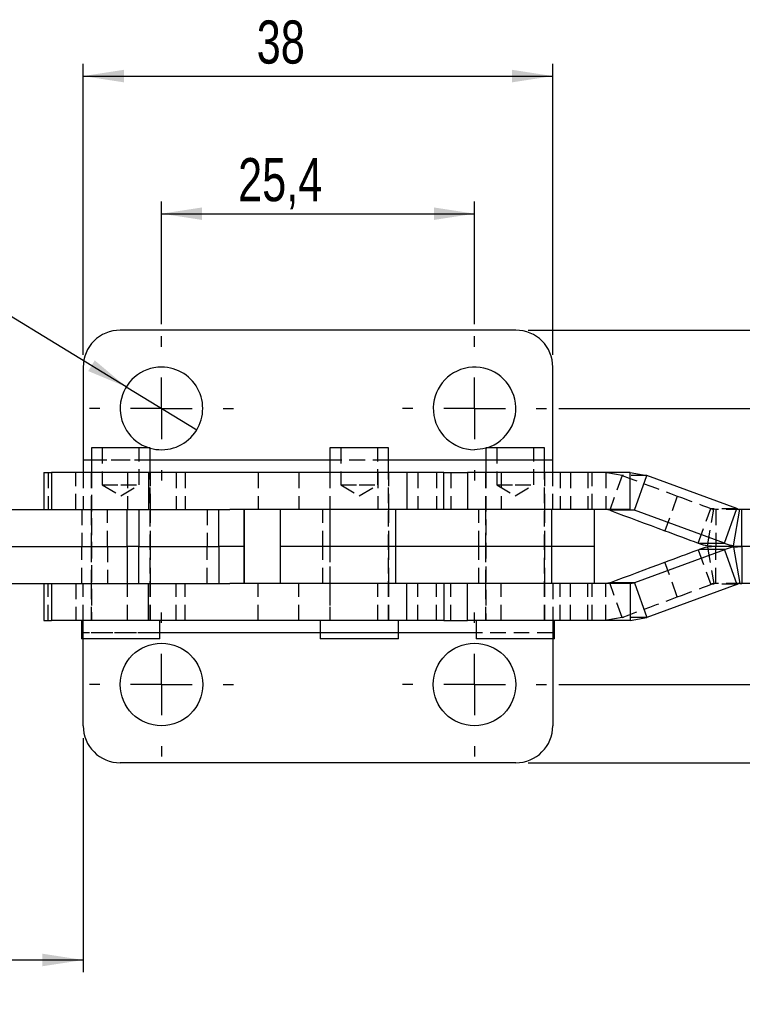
# Model space of a CAD drawing. Extents: x 31 to 406, y 23 to 283.
# Tile 10 of 30: x 107 to 165, y 119 to 199. Entities that reach past the tile are written whole.
import ezdxf

# ---------------------------------------------------------------- set-up
doc = ezdxf.new("R2010")
doc.units = 0
doc.linetypes.add('HIDDEN', pattern=[1.905, 1.27, -0.635])
doc.layers.get('0').update_dxf_attribs({"linetype": 'CONTINUOUS'})
doc.styles.add('SLDTEXTSTYLE0', font='TXT', dxfattribs={"width": 0.75})
doc.dimstyles.new('SLDDIMSTYLE0', dxfattribs={"dimtxt": 3.5, "dimasz": 3.302, "dimexe": 0, "dimexo": 0.0625, "dimgap": 0.875, "dimtad": 1, "dimdec": 0, "dimrnd": 1e-09, "dimzin": 12, "dimtxsty": 'SLDTEXTSTYLE0', "dimsah": 1, "dimcen": 0.09, "dimazin": 3, "dimtfac": 1, "dimtdec": 0, "dimtofl": 0, "dimtmove": 0, "dimatfit": 3, "dimtolj": 1, "dimtzin": 12})
doc.dimstyles.new('SLDDIMSTYLE1', dxfattribs={"dimtxt": 3.5, "dimasz": 3.302, "dimexe": 0, "dimexo": 0.0625, "dimgap": 0.875, "dimtad": 1, "dimdec": 3, "dimrnd": 1e-09, "dimzin": 12, "dimtxsty": 'SLDTEXTSTYLE0', "dimsah": 1, "dimcen": 0.09, "dimazin": 3, "dimtfac": 1, "dimtdec": 3, "dimtofl": 0, "dimtmove": 0, "dimatfit": 3, "dimtolj": 1, "dimtzin": 12})
doc.dimstyles.new('SLDDIMSTYLE3', dxfattribs={"dimtxt": 3.5, "dimasz": 3.302, "dimexe": 0, "dimexo": 0.0625, "dimgap": 0.875, "dimtad": 1, "dimdec": 3, "dimrnd": 1e-09, "dimzin": 12, "dimtxsty": 'SLDTEXTSTYLE0', "dimblk1": 'NONE', "dimsah": 1, "dimcen": 0, "dimazin": 3, "dimtfac": 1, "dimtdec": 3, "dimtmove": 0, "dimatfit": 3, "dimtolj": 1, "dimtzin": 12})
doc.dimstyles.new('SLDDIMSTYLE4', dxfattribs={"dimtxt": 3.5, "dimasz": 3.302, "dimexe": 0, "dimexo": 0.0625, "dimgap": 0.875, "dimtad": 1, "dimdec": 1, "dimrnd": 1e-09, "dimzin": 12, "dimtxsty": 'SLDTEXTSTYLE0', "dimsah": 1, "dimcen": 0.09, "dimazin": 3, "dimtfac": 1, "dimtdec": 1, "dimtofl": 0, "dimtmove": 0, "dimatfit": 3, "dimtolj": 1, "dimtzin": 12})

# ---------------------------------------------------------------- blocks, each defined once
blk = doc.blocks.new('_D_3')
at = {"color": 179, "linetype": 'CONTINUOUS'}
for p, q in [((226.075, 155.441), (226.075, 108.887)), ((42.625, 151.437), (42.625, 108.887)), ((42.625, 109.887), (226.075, 109.887))]:
    blk.add_line(p, q, dxfattribs=at)
for points in [[(42.625, 109.887), (45.927, 109.379), (45.927, 110.395)], [(226.075, 109.887), (222.773, 110.395), (222.773, 109.379)]]:
    blk.add_solid(points, dxfattribs=at)
at = {"color": 179, "linetype": 'CONTINUOUS', "insert": (129.359, 114.399, 0.1), "char_height": 3.5, "attachment_point": 1, "style": 'SLDTEXTSTYLE0'}
blk.add_mtext('184', dxfattribs=at)
blk = doc.blocks.new('_D_4')
at = {"color": 179, "linetype": 'CONTINUOUS'}
for p, q in [((118.02, 174.491), (118.02, 184.441)), ((143.42, 174.491), (143.42, 184.441)), ((118.02, 183.441), (143.42, 183.441))]:
    blk.add_line(p, q, dxfattribs=at)
for points in [[(118.02, 183.441), (121.322, 182.933), (121.322, 183.949)], [(143.42, 183.441), (140.118, 183.949), (140.118, 182.933)]]:
    blk.add_solid(points, dxfattribs=at)
at = {"color": 179, "linetype": 'CONTINUOUS', "insert": (124.238, 187.953, 7.369), "char_height": 3.5, "attachment_point": 1, "style": 'SLDTEXTSTYLE0'}
blk.add_mtext('25,4', dxfattribs=at)
blk = doc.blocks.new('_D_5')
at = {"color": 179, "linetype": 'CONTINUOUS'}
for p, q in [((111.67, 171.991), (111.67, 195.607)), ((149.77, 171.991), (149.77, 195.607)), ((111.67, 194.607), (149.77, 194.607))]:
    blk.add_line(p, q, dxfattribs=at)
for points in [[(111.67, 194.607), (114.972, 194.099), (114.972, 195.115)], [(149.77, 194.607), (146.468, 195.115), (146.468, 194.099)]]:
    blk.add_solid(points, dxfattribs=at)
at = {"color": 179, "linetype": 'CONTINUOUS', "insert": (125.747, 199.119, 7.369), "char_height": 3.5, "attachment_point": 1, "style": 'SLDTEXTSTYLE0'}
blk.add_mtext('38', dxfattribs=at)
blk = doc.blocks.new('_D_6')
at = {"color": 179, "linetype": 'CONTINUOUS'}
for p, q in [((174.411, 167.641), (174.411, 192.727)), ((150.27, 167.641), (175.411, 167.641)), ((174.411, 167.641), (174.411, 145.241)), ((150.27, 145.241), (175.411, 145.241))]:
    blk.add_line(p, q, dxfattribs=at)
for points in [[(174.411, 167.641), (173.903, 164.339), (174.919, 164.339)], [(174.411, 145.241), (174.919, 148.543), (173.903, 148.543)]]:
    blk.add_solid(points, dxfattribs=at)
at = {"color": 179, "linetype": 'CONTINUOUS', "insert": (169.899, 180.832, 7.369), "char_height": 3.5, "attachment_point": 1, "rotation": 90, "style": 'SLDTEXTSTYLE0'}
blk.add_mtext('22,4', dxfattribs=at)
blk = doc.blocks.new('_D_7')
at = {"color": 179, "linetype": 'CONTINUOUS'}
for p, q in [((186.19, 173.991), (186.19, 190.788)), ((147.77, 173.991), (187.19, 173.991)), ((186.19, 138.891), (186.19, 173.991)), ((147.77, 138.891), (187.19, 138.891))]:
    blk.add_line(p, q, dxfattribs=at)
for points in [[(186.19, 173.991), (185.682, 170.689), (186.698, 170.689)], [(186.19, 138.891), (186.698, 142.193), (185.682, 142.193)]]:
    blk.add_solid(points, dxfattribs=at)
at = {"color": 179, "linetype": 'CONTINUOUS', "insert": (181.679, 182.772, 7.369), "char_height": 3.5, "attachment_point": 1, "rotation": 90, "style": 'SLDTEXTSTYLE0'}
blk.add_mtext('35', dxfattribs=at)
blk = doc.blocks.new('_D_8')
at = {"color": 179, "linetype": 'CONTINUOUS'}
for q in [(93.237, 182.769), (120.879, 165.896)]:
    blk.add_line((115.161, 169.387), q, dxfattribs=at)
blk.add_solid([(115.161, 169.387), (112.607, 171.541), (112.078, 170.674)], dxfattribs=at)
at = {"color": 179, "linetype": 'CONTINUOUS', "char_height": 3.5, "attachment_point": 1, "rotation": 328.59943, "style": 'SLDTEXTSTYLE0'}
for s, insert in [('%%c', (95.576, 186.601, 7.369)), ('6,7', (100.11, 183.896, 7.369))]:
    blk.add_mtext(s, dxfattribs=dict(at, insert=insert))
blk = doc.blocks.new('_NONE')
blk = doc.blocks.new('_D_9')
at = {"color": 179, "linetype": 'CONTINUOUS'}
for p, q in [((42.625, 151.437), (42.625, 121.891)), ((111.67, 140.891), (111.67, 121.891)), ((42.625, 122.891), (111.67, 122.891))]:
    blk.add_line(p, q, dxfattribs=at)
for points in [[(42.625, 122.891), (45.927, 122.383), (45.927, 123.399)], [(111.67, 122.891), (108.368, 123.399), (108.368, 122.383)]]:
    blk.add_solid(points, dxfattribs=at)
at = {"color": 179, "linetype": 'CONTINUOUS', "insert": (70.028, 127.403, 7.369), "char_height": 3.5, "attachment_point": 1, "style": 'SLDTEXTSTYLE0'}
blk.add_mtext('69', dxfattribs=at)
blk = doc.blocks.new('SW_CENTERMARKSYMBOL_4')
at = {"color": 0, "linetype": 'CONTINUOUS'}
for p, q in [((0, 5), (0, 5.85)), ((0, 0), (0, 2.5)), ((-5, 0), (-5.85, 0)), ((0, 0), (-2.5, 0)), ((0, 0), (0, -2.5)), ((0, 0), (2.5, 0)), ((5, 0), (5.85, 0)), ((0, -5), (0, -5.85))]:
    blk.add_line(p, q, dxfattribs=at)
blk = doc.blocks.new('SW_CENTERMARKSYMBOL_5')
at = {"color": 0, "linetype": 'CONTINUOUS'}
for p, q in [((0, 5), (0, 5.85)), ((0, 0), (0, 2.5)), ((-5, 0), (-5.85, 0)), ((0, 0), (-2.5, 0)), ((0, 0), (0, -2.5)), ((0, 0), (2.5, 0)), ((5, 0), (5.85, 0)), ((0, -5), (0, -5.85))]:
    blk.add_line(p, q, dxfattribs=at)
blk = doc.blocks.new('SW_CENTERMARKSYMBOL_6')
at = {"color": 0, "linetype": 'CONTINUOUS'}
for p, q in [((0, 5), (0, 5.85)), ((0, 0), (0, 2.5)), ((-5, 0), (-5.85, 0)), ((0, 0), (-2.5, 0)), ((0, 0), (0, -2.5)), ((0, 0), (2.5, 0)), ((5, 0), (5.85, 0)), ((0, -5), (0, -5.85))]:
    blk.add_line(p, q, dxfattribs=at)
blk = doc.blocks.new('SW_CENTERMARKSYMBOL_7')
at = {"color": 0, "linetype": 'CONTINUOUS'}
for p, q in [((0, 5), (0, 5.85)), ((0, 0), (0, 2.5)), ((-5, 0), (-5.85, 0)), ((0, 0), (-2.5, 0)), ((0, 0), (0, -2.5)), ((0, 0), (2.5, 0)), ((5, 0), (5.85, 0)), ((0, -5), (0, -5.85))]:
    blk.add_line(p, q, dxfattribs=at)

msp = doc.modelspace()

# ---------------------------------------------------------------- linework, layer by layer
at = {"color": 7, "linetype": 'CONTINUOUS'}
for p, q in [((146.770073, 173.99132), (114.670073, 173.99132)), ((111.670073, 170.991319), (111.670073, 163.441319)), ((149.770073, 163.441319), (149.770073, 170.991319)), ((112.338291, 164.441319), (112.338291, 162.441319)), ((117.100791, 164.441319), (112.338291, 164.441319)), ((117.100791, 162.441319), (117.100791, 164.441319)), ((117.101324, 164.441319), (117.100791, 164.441319)), ((117.101324, 162.441319), (117.101324, 164.441319)), ((131.689231, 164.441319), (131.689231, 162.441319)), ((136.451731, 164.441319), (131.689231, 164.441319)), ((136.451731, 162.441319), (136.451731, 164.441319)), ((144.338823, 164.441319), (144.338823, 162.441319)), ((149.101322, 164.441319), (144.338823, 164.441319)), ((149.101322, 162.441319), (149.101322, 164.441319)), ((111.670073, 163.441319), (111.670073, 162.441319)), ((149.770073, 162.441319), (149.770073, 163.441319)), ((108.470073, 162.441319), (108.470073, 159.441319)), ((108.470073, 162.441319), (109.094992, 162.441319)), ((109.094992, 162.441319), (109.094992, 159.441319)), ((116.96305, 162.441319), (109.094992, 162.441319)), ((116.96305, 162.441319), (116.96305, 159.441319)), ((137.927845, 162.441319), (116.96305, 162.441319)), ((137.927845, 162.441319), (137.927845, 159.441319)), ((140.920916, 162.441319), (137.927845, 162.441319)), ((140.920916, 159.441319), (140.920916, 162.441319)), ((140.920916, 162.441319), (142.856053, 162.441319)), ((142.856053, 162.441319), (142.856053, 159.441319)), ((156.047361, 162.441319), (142.856053, 162.441319)), ((156.047361, 159.441319), (156.047361, 162.441319)), ((156.047361, 162.441319), (157.401772, 162.200089)), ((156.391181, 159.381012), (157.401772, 162.200089)), ((164.69712, 159.527178), (157.401772, 162.200089)), ((92.373816, 159.441319), (115.232486, 159.441319)), ((115.232486, 156.441319), (115.232486, 159.441319)), ((115.232486, 159.441319), (116.181174, 159.441319)), ((116.181174, 159.441319), (116.181174, 156.441319)), ((116.181174, 159.441319), (122.668079, 159.441319)), ((122.668079, 156.441319), (122.668079, 159.441319)), ((122.668079, 159.441319), (123.572176, 159.441319)), ((137.927845, 159.441319), (123.572176, 159.441319)), ((124.71949, 159.441319), (124.71949, 156.441319)), ((124.720173, 156.441319), (124.720173, 159.441319)), ((127.645481, 159.441319), (127.645481, 156.441319)), ((137.02881, 156.441319), (137.02881, 159.441319)), ((140.920916, 159.441319), (137.927845, 159.441319)), ((142.856053, 159.441319), (140.920916, 159.441319)), ((156.047361, 159.441319), (142.856053, 159.441319)), ((149.678401, 156.441319), (149.678401, 159.441319)), ((153.145073, 156.441319), (153.145073, 159.441319)), ((154.389377, 159.381012), (154.063601, 159.441319)), ((156.391181, 159.381012), (154.389377, 159.381012)), ((156.047361, 159.441319), (156.391181, 159.381012)), ((163.686527, 156.7081), (156.391181, 159.381012)), ((163.686527, 156.7081), (164.69712, 159.527178)), ((164.419004, 156.502088), (164.932096, 159.456511)), ((164.69712, 159.527178), (164.766265, 159.501626)), ((164.932096, 159.456511), (165.106604, 159.441319)), ((165.106604, 156.441319), (165.106604, 159.441319)), ((167.026872, 159.441319), (165.106604, 159.441319)), ((161.575882, 156.7081), (161.645027, 156.682549)), ((163.755672, 156.682549), (161.645027, 156.682549)), ((163.686527, 156.7081), (163.755672, 156.682549)), ((92.373816, 156.441319), (115.232486, 156.441319)), ((115.232486, 156.441319), (115.232486, 153.441319)), ((116.181174, 156.441319), (115.232486, 156.441319)), ((116.181174, 153.441319), (116.181174, 156.441319)), ((116.181174, 156.441319), (122.668079, 156.441319)), ((122.668079, 156.441319), (122.668079, 153.441319)), ((124.71949, 156.441319), (122.668079, 156.441319)), ((124.71949, 153.441319), (124.71949, 156.441319)), ((124.71949, 156.441319), (124.720173, 156.441319)), ((124.720173, 156.441319), (124.720173, 153.441319)), ((127.645481, 156.441319), (127.645481, 153.441319)), ((137.02881, 156.441319), (127.645481, 156.441319)), ((137.02881, 153.441319), (137.02881, 156.441319)), ((149.678401, 156.441319), (137.02881, 156.441319)), ((149.678401, 153.441319), (149.678401, 156.441319)), ((153.145073, 156.441319), (149.678401, 156.441319)), ((153.145073, 153.441319), (153.145073, 156.441319)), ((163.686527, 156.174538), (156.391181, 153.501626)), ((161.575882, 156.174538), (161.645027, 156.200089)), ((163.755672, 156.200089), (161.645027, 156.200089)), ((162.991488, 156.441319), (162.308359, 156.502088)), ((162.991488, 156.441319), (162.308359, 156.38055)), ((165.106604, 156.441319), (162.991488, 156.441319)), ((163.686527, 156.174538), (163.755672, 156.200089)), ((163.686527, 156.174538), (164.69712, 153.35546)), ((164.419004, 156.502088), (165.106604, 156.441319)), ((164.419004, 156.38055), (165.106604, 156.441319)), ((164.419004, 156.38055), (164.932096, 153.426127)), ((165.106604, 156.441319), (165.106604, 153.441319)), ((166.762484, 156.441319), (165.106604, 156.441319)), ((92.373816, 153.441319), (115.232486, 153.441319)), ((108.470073, 153.441319), (108.470073, 150.441319)), ((109.094992, 153.441319), (109.094992, 150.441319)), ((115.232486, 153.441319), (116.181174, 153.441319)), ((116.181174, 153.441319), (122.668079, 153.441319)), ((116.96305, 150.441319), (116.96305, 153.441319)), ((122.668079, 153.441319), (123.572176, 153.441319)), ((137.927845, 153.441319), (123.572176, 153.441319)), ((137.927845, 150.441319), (137.927845, 153.441319)), ((140.920916, 153.441319), (137.927845, 153.441319)), ((140.920916, 153.441319), (140.920916, 150.441319)), ((142.856053, 153.441319), (140.920916, 153.441319)), ((142.856053, 150.441319), (142.856053, 153.441319)), ((156.047361, 153.441319), (142.856053, 153.441319)), ((154.389377, 153.501626), (154.063601, 153.441319)), ((156.391181, 153.501626), (154.389377, 153.501626)), ((156.047361, 153.441319), (156.391181, 153.501626)), ((156.047361, 153.441319), (156.047361, 150.441319)), ((156.391181, 153.501626), (157.401772, 150.682549)), ((164.69712, 153.35546), (164.766265, 153.381012)), ((164.932096, 153.426127), (165.106604, 153.441319)), ((167.026872, 153.441319), (165.106604, 153.441319)), ((164.69712, 153.35546), (157.401772, 150.682549)), ((108.470073, 150.441319), (109.094992, 150.441319)), ((116.96305, 150.441319), (109.094992, 150.441319)), ((111.544542, 150.441319), (111.544542, 148.941319)), ((137.927845, 150.441319), (116.96305, 150.441319)), ((117.894541, 148.941319), (117.894541, 150.441319)), ((117.895073, 148.941319), (117.895073, 150.441319)), ((130.895481, 150.441319), (130.895481, 148.941319)), ((137.245481, 148.941319), (137.245481, 150.441319)), ((140.920916, 150.441319), (137.927845, 150.441319)), ((140.920916, 150.441319), (142.856053, 150.441319)), ((156.047361, 150.441319), (142.856053, 150.441319)), ((143.545073, 150.441319), (143.545073, 148.941319)), ((149.895074, 148.941319), (149.895074, 150.441319)), ((156.047361, 150.441319), (157.401772, 150.682549)), ((117.894541, 148.941319), (111.544542, 148.941319)), ((111.670073, 141.891319), (111.670073, 148.941319)), ((137.245481, 148.941319), (130.895481, 148.941319)), ((149.895074, 148.941319), (143.545073, 148.941319)), ((149.770073, 148.941319), (149.770073, 141.891319)), ((146.770073, 138.891318), (114.670073, 138.891318))]:
    msp.add_line(p, q, dxfattribs=at)
at = {"color": 7, "linetype": 'HIDDEN'}
for p, q in [((112.338824, 164.441319), (112.338824, 150.441319)), ((113.219542, 164.441319), (113.219542, 161.441319)), ((113.220073, 164.441319), (113.220073, 161.441319)), ((116.219542, 161.441319), (116.219542, 164.441319)), ((116.220074, 161.441319), (116.220074, 164.441319)), ((117.101324, 164.419767), (117.028862, 164.441319)), ((132.570481, 164.441319), (132.570481, 161.441319)), ((135.570481, 161.441319), (135.570481, 164.441319)), ((144.411284, 164.441319), (144.338823, 164.419767)), ((145.220073, 164.441319), (145.220073, 161.441319)), ((148.220073, 161.441319), (148.220073, 164.441319)), ((149.770073, 163.441319), (111.670073, 163.441319)), ((117.101324, 163.441319), (112.338291, 163.441319)), ((136.451731, 163.441319), (131.689231, 163.441319)), ((149.101322, 163.441319), (144.338823, 163.441319)), ((108.84086, 162.441319), (108.84086, 159.441319)), ((111.086158, 159.441319), (111.086158, 162.441319)), ((111.670073, 162.441319), (111.670073, 159.441319)), ((112.319542, 162.441319), (112.319542, 159.441319)), ((112.320073, 162.441319), (112.320073, 159.441319)), ((112.338291, 162.441319), (112.338291, 150.441319)), ((115.253129, 162.441319), (115.253129, 159.441319)), ((117.100791, 150.441319), (117.100791, 162.441319)), ((117.101324, 150.441319), (117.101324, 162.441319)), ((117.119541, 159.441319), (117.119541, 162.441319)), ((117.120073, 159.441319), (117.120073, 162.441319)), ((119.206083, 162.441319), (119.206083, 159.441319)), ((119.952215, 162.441319), (119.952215, 159.441319)), ((125.870806, 162.441319), (125.870806, 159.441319)), ((129.177114, 162.441319), (129.177114, 159.441319)), ((131.670481, 162.441319), (131.670481, 159.441319)), ((131.689231, 162.441319), (131.689231, 150.441319)), ((135.569341, 162.441319), (135.569341, 159.441319)), ((136.451731, 150.441319), (136.451731, 162.441319)), ((136.470482, 159.441319), (136.470482, 162.441319)), ((138.818732, 162.441319), (138.818732, 159.441319)), ((140.322518, 162.441319), (140.322518, 159.441319)), ((141.487932, 162.441319), (141.487932, 159.441319)), ((144.320073, 162.441319), (144.320073, 159.441319)), ((144.338823, 162.441319), (144.338823, 150.441319)), ((145.581713, 162.441319), (145.581713, 159.441319)), ((149.101322, 150.441319), (149.101322, 162.441319)), ((149.120074, 159.441319), (149.120074, 162.441319)), ((149.770073, 159.441319), (149.770073, 162.441319)), ((150.353988, 162.441319), (150.353988, 159.441319)), ((151.210727, 162.441319), (151.210727, 159.441319)), ((152.599286, 162.441319), (152.599286, 159.441319)), ((152.970074, 159.441319), (152.970074, 162.441319)), ((155.399969, 162.200089), (154.063601, 162.441319)), ((154.063601, 162.441319), (154.063601, 159.441319)), ((155.399969, 162.200089), (154.389377, 159.381012)), ((157.401772, 162.200089), (155.399969, 162.200089)), ((113.219542, 161.441319), (114.719542, 161.441319)), ((113.219542, 161.441319), (114.719542, 160.540028)), ((113.220073, 161.441319), (114.720072, 160.540028)), ((114.719542, 161.441319), (116.219542, 161.441319)), ((114.719542, 160.540028), (116.219542, 161.441319)), ((114.720072, 160.540028), (116.220074, 161.441319)), ((116.219542, 161.441319), (116.220074, 161.441319)), ((132.570481, 161.441319), (134.070481, 161.441319)), ((132.570481, 161.441319), (134.070481, 160.540028)), ((134.070481, 161.441319), (135.570481, 161.441319)), ((134.070481, 160.540028), (135.570481, 161.441319)), ((145.220073, 161.441319), (146.720074, 161.441319)), ((145.220073, 161.441319), (146.720074, 160.540028)), ((146.720074, 161.441319), (148.220073, 161.441319)), ((146.720074, 160.540028), (148.220073, 161.441319)), ((159.871725, 160.533619), (158.861134, 157.714541)), ((111.546185, 159.441319), (111.546185, 156.441319)), ((112.319542, 159.441319), (112.319542, 156.441319)), ((112.320073, 159.441319), (112.320073, 156.441319)), ((113.641666, 156.441319), (113.641666, 159.441319)), ((117.119541, 156.441319), (117.119541, 159.441319)), ((117.120073, 156.441319), (117.120073, 159.441319)), ((121.720273, 159.441319), (121.720273, 156.441319)), ((131.112152, 156.441319), (131.112152, 159.441319)), ((131.670481, 159.441319), (131.670481, 156.441319)), ((136.470482, 156.441319), (136.470482, 159.441319)), ((143.761744, 156.441319), (143.761744, 159.441319)), ((144.320073, 159.441319), (144.320073, 156.441319)), ((149.120074, 156.441319), (149.120074, 159.441319)), ((161.575882, 156.7081), (162.586475, 159.527178)), ((162.308359, 156.502088), (162.821451, 159.456511)), ((162.586475, 159.527178), (162.655616, 159.501626)), ((164.766265, 159.501626), (162.655616, 159.501626)), ((162.991488, 159.441319), (162.821451, 159.456511)), ((165.106604, 159.441319), (162.991488, 159.441319)), ((162.991488, 159.441319), (162.991488, 156.441319)), ((111.546185, 153.441319), (111.546185, 156.441319)), ((112.319542, 156.441319), (112.319542, 153.441319)), ((112.320073, 156.441319), (112.320073, 153.441319)), ((113.641666, 156.441319), (113.641666, 153.441319)), ((117.119541, 153.441319), (117.119541, 156.441319)), ((117.120073, 153.441319), (117.120073, 156.441319)), ((121.720273, 153.441319), (121.720273, 156.441319)), ((131.112152, 153.441319), (131.112152, 156.441319)), ((131.670481, 156.441319), (131.670481, 153.441319)), ((136.470482, 153.441319), (136.470482, 156.441319)), ((143.761744, 153.441319), (143.761744, 156.441319)), ((144.320073, 156.441319), (144.320073, 153.441319)), ((149.120074, 153.441319), (149.120074, 156.441319)), ((161.575882, 156.174538), (162.586475, 153.35546)), ((162.308359, 156.38055), (162.821451, 153.426127)), ((162.991488, 153.441319), (162.991488, 156.441319)), ((159.871725, 152.349019), (158.861134, 155.168097)), ((108.84086, 150.441319), (108.84086, 153.441319)), ((111.086158, 153.441319), (111.086158, 150.441319)), ((111.670073, 150.441319), (111.670073, 153.441319)), ((112.319542, 153.441319), (112.319542, 150.441319)), ((112.320073, 153.441319), (112.320073, 150.441319)), ((115.253129, 150.441319), (115.253129, 153.441319)), ((117.119541, 150.441319), (117.119541, 153.441319)), ((117.120073, 150.441319), (117.120073, 153.441319)), ((119.206083, 150.441319), (119.206083, 153.441319)), ((119.952215, 150.441319), (119.952215, 153.441319)), ((125.870806, 150.441319), (125.870806, 153.441319)), ((129.177114, 150.441319), (129.177114, 153.441319)), ((131.670481, 153.441319), (131.670481, 150.441319)), ((135.569341, 150.441319), (135.569341, 153.441319)), ((136.470482, 150.441319), (136.470482, 153.441319)), ((138.818732, 150.441319), (138.818732, 153.441319)), ((140.322518, 150.441319), (140.322518, 153.441319)), ((141.487932, 150.441319), (141.487932, 153.441319)), ((144.320073, 153.441319), (144.320073, 150.441319)), ((145.581713, 150.441319), (145.581713, 153.441319)), ((149.120074, 150.441319), (149.120074, 153.441319)), ((149.770073, 153.441319), (149.770073, 150.441319)), ((150.353988, 150.441319), (150.353988, 153.441319)), ((151.210727, 150.441319), (151.210727, 153.441319)), ((152.599286, 150.441319), (152.599286, 153.441319)), ((152.970074, 150.441319), (152.970074, 153.441319)), ((154.063601, 150.441319), (154.063601, 153.441319)), ((155.399969, 150.682549), (154.389377, 153.501626)), ((162.586475, 153.35546), (162.655616, 153.381012)), ((164.766265, 153.381012), (162.655616, 153.381012)), ((162.991488, 153.441319), (162.821451, 153.426127)), ((165.106604, 153.441319), (162.991488, 153.441319)), ((111.545073, 150.441319), (111.545073, 148.941319)), ((111.670073, 149.441319), (111.670073, 150.441319)), ((149.770073, 150.441319), (149.770073, 149.441319)), ((155.399969, 150.682549), (154.063601, 150.441319)), ((157.401772, 150.682549), (155.399969, 150.682549)), ((149.770073, 149.441319), (111.670073, 149.441319)), ((111.670073, 148.941319), (111.670073, 149.441319)), ((117.895073, 149.441319), (111.670073, 149.441319)), ((137.245481, 149.441319), (130.895481, 149.441319)), ((149.770073, 149.441319), (143.545073, 149.441319)), ((149.770073, 149.441319), (149.770073, 148.941319))]:
    msp.add_line(p, q, dxfattribs=at)
at = {"color": 8, "linetype": 'CONTINUOUS'}
for p, q in [((112.338291, 163.441319), (111.670073, 163.441319)), ((131.689231, 163.441319), (117.101324, 163.441319)), ((144.338823, 163.441319), (136.451731, 163.441319)), ((149.770073, 163.441319), (149.101322, 163.441319)), ((130.895481, 149.441319), (117.895073, 149.441319)), ((143.545073, 149.441319), (137.245481, 149.441319))]:
    msp.add_line(p, q, dxfattribs=at)
at = {"color": 7, "linetype": 'CONTINUOUS', "flags": 128}
for points in [[(144.338823, 164.419767), (144.094423, 164.359894), (143.420073, 164.291319)], [(154.389377, 159.381012), (154.945515, 159.172927), (155.502502, 158.964763), (156.060317, 158.756528), (156.618943, 158.548228), (157.178359, 158.339872), (157.738542, 158.131467), (158.299474, 157.923021), (158.861134, 157.714541)], [(158.861134, 157.714541), (159.200264, 157.588743), (159.539455, 157.462943), (159.878706, 157.33714), (160.218021, 157.211336), (160.557395, 157.08553), (160.89683, 156.959721), (161.236327, 156.833912), (161.575882, 156.7081)], [(158.861134, 155.168097), (159.200264, 155.293895), (159.539455, 155.419695), (159.878706, 155.545498), (160.218021, 155.671302), (160.557395, 155.797108), (160.89683, 155.922917), (161.236327, 156.048726), (161.575882, 156.174538)], [(154.389377, 153.501626), (154.945515, 153.709711), (155.502502, 153.917875), (156.060317, 154.12611), (156.618943, 154.33441), (157.178359, 154.542766), (157.738542, 154.751171), (158.299474, 154.959617), (158.861134, 155.168097)]]:
    msp.add_lwpolyline(points, dxfattribs=at)
at = {"color": 7, "linetype": 'HIDDEN', "flags": 128}
for points in [[(155.399969, 162.200089), (155.956106, 161.992005), (156.513093, 161.783841), (157.070908, 161.575605), (157.629534, 161.367306), (158.18895, 161.15895), (158.749133, 160.950545), (159.310065, 160.742099), (159.871725, 160.533619)], [(159.871725, 160.533619), (160.210855, 160.407821), (160.550047, 160.282021), (160.889299, 160.156218), (161.228612, 160.030414), (161.567988, 159.904607), (161.907423, 159.778799), (162.246918, 159.65299), (162.586475, 159.527178)], [(159.871725, 152.349019), (160.210855, 152.474817), (160.550047, 152.600617), (160.889299, 152.72642), (161.228612, 152.852224), (161.567988, 152.978031), (161.907423, 153.103839), (162.246918, 153.229648), (162.586475, 153.35546)], [(155.399969, 150.682549), (155.956106, 150.890633), (156.513093, 151.098797), (157.070908, 151.307033), (157.629534, 151.515332), (158.18895, 151.723688), (158.749133, 151.932093), (159.310065, 152.140539), (159.871725, 152.349019)]]:
    msp.add_lwpolyline(points, dxfattribs=at)
at = {"color": 7, "linetype": 'CONTINUOUS'}
for centre in [(118.020073, 145.241319), (143.420073, 145.241319)]:
    msp.add_circle(centre, 3.35, dxfattribs=at)
for centre, radius, start, end in [((114.670073, 170.991319), 3, 90, 180), ((146.770073, 170.991319), 3, 0, 90), ((118.020073, 167.641319), 3.35, 90, 252.78944691), ((118.020073, 167.641319), 3.35, 254.08245363, 90), ((143.420073, 167.641319), 3.35, 287.21055309, 270), ((165.103651, 160.414435), 0.973165, 249.71502473, 259.84652145), ((162.99455, 160.333732), 3.892603, 249.71505988, 259.84680999), ((165.105195, 160.333732), 3.892603, 249.71505988, 259.84680999), ((162.99455, 152.548906), 3.892603, 100.15319001, 110.28494012), ((165.105195, 152.548906), 3.892603, 100.15319001, 110.28494012), ((165.103651, 152.468203), 0.973165, 100.15347855, 110.28497527), ((114.670073, 141.891319), 3, 180, 270), ((146.770073, 141.891319), 3, 270, 0)]:
    msp.add_arc(centre, radius, start, end, dxfattribs=at)
at = {"color": 7, "linetype": 'HIDDEN'}
for centre, start, end in [((162.992994, 160.414418), 249.71514236, 259.84705587), ((162.992994, 152.46822), 100.15294413, 110.28485764)]:
    msp.add_arc(centre, 0.973145, start, end, dxfattribs=at)

# ---------------------------------------------------------------- block references
at = {"color": 179, "linetype": 'CONTINUOUS'}
for name, p in [('SW_CENTERMARKSYMBOL_4', (118.020073, 167.641319)), ('SW_CENTERMARKSYMBOL_5', (143.420073, 167.641319)), ('SW_CENTERMARKSYMBOL_7', (118.020073, 145.241319)), ('SW_CENTERMARKSYMBOL_6', (143.420073, 145.241319))]:
    msp.add_blockref(name, p, dxfattribs=at)

# ---------------------------------------------------------------- dimensions: what is measured, and where the dimension line sits
for base, p1, p2, dimstyle, picture, middle in [((149.770073, 194.607404), (111.670073, 170.991319), (149.770073, 170.991319), 'SLDDIMSTYLE0', '_D_5', (129.75506, 194.607404)), ((143.420073, 183.441319), (118.020073, 173.491319), (143.420073, 173.491319), 'SLDDIMSTYLE1', '_D_4', (130.185991, 183.441319)), ((226.074698, 109.887354), (42.625221, 152.437354), (226.074698, 156.441319), 'SLDDIMSTYLE0', '_D_3', (134.660521, 109.887354)), ((111.670073, 122.891319), (42.625221, 152.437354), (111.670073, 141.891319), 'SLDDIMSTYLE4', '_D_9', (74.035702, 122.891319))]:
    dim = msp.add_linear_dim(base=base, p1=p1, p2=p2, dimstyle=dimstyle, dxfattribs=at)
    dim.commit()
    dim.dimension.update_dxf_attribs({"geometry": picture, "text_midpoint": middle, "dimtype": 160})
for base, p1, p2, dimstyle, picture, middle in [((174.410943, 145.241319), (149.270073, 167.641319), (149.270073, 145.241319), 'SLDDIMSTYLE1', '_D_6', (174.410943, 186.77987)), ((186.190412, 173.991319), (146.770073, 138.891319), (146.770073, 173.991319), 'SLDDIMSTYLE0', '_D_7', (186.190412, 186.77987))]:
    dim = msp.add_linear_dim(base=base, p1=p1, p2=p2, angle=90, dimstyle=dimstyle, dxfattribs=at)
    dim.commit()
    dim.dimension.update_dxf_attribs({"geometry": picture, "text_midpoint": middle, "dimtype": 160})
dim = msp.add_diameter_dim_2p(p1=(120.879451, 165.895908), p2=(115.160695, 169.38673), dimstyle='SLDDIMSTYLE3', dxfattribs=at)
dim.commit()
dim.dimension.update_dxf_attribs({"geometry": '_D_8', "text_midpoint": (99.311616, 179.061284), "dimtype": 163})

doc.saveas('drawing.dxf')
